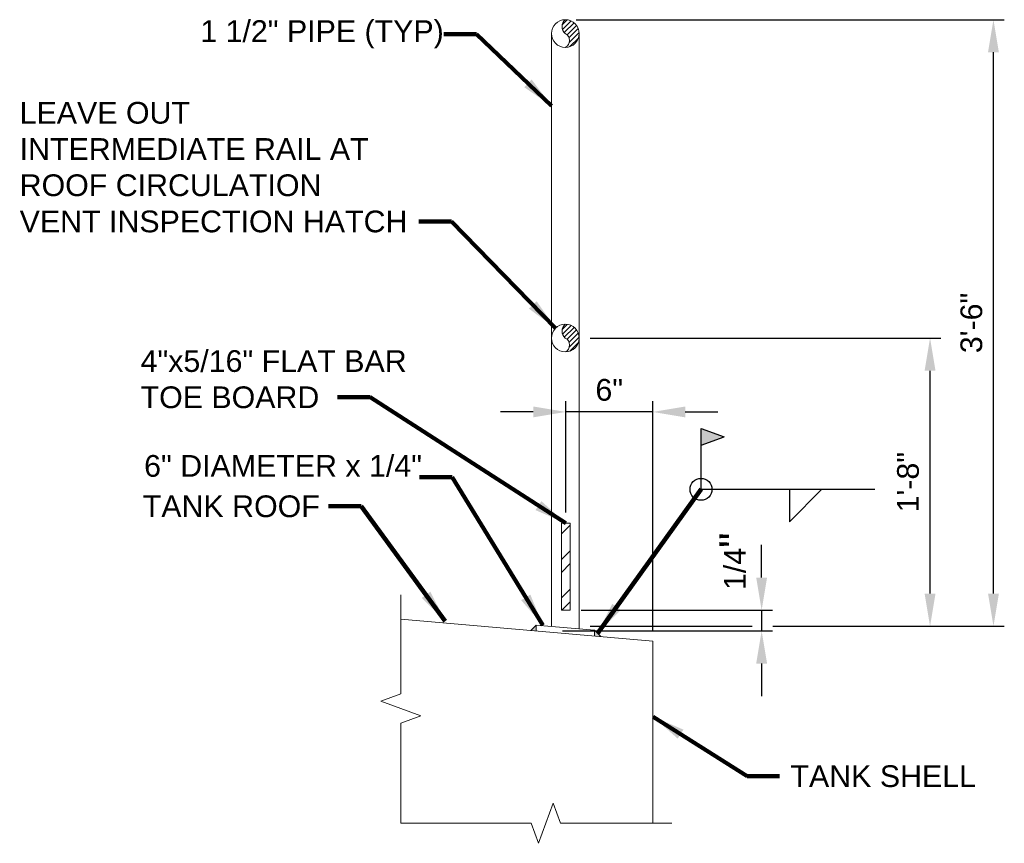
# Model space of a CAD drawing. Header units: inches. Extents: x -243 to 597, y 28 to 176.
# Tile 4 of 4: x 529 to 597, y 67 to 124. Entities that reach past the tile are written whole.
import ezdxf

# ---------------------------------------------------------------- set-up
doc = ezdxf.new("R2010")
doc.units = ezdxf.units.IN
doc.header["$MEASUREMENT"] = 0
doc.layers.get('DefPoints').update_dxf_attribs({"lineweight": 0})
for name, color, linetype, lineweight in [('G-ANNO-DIMS', 2, 'Continuous', 0), ('G-ANNO-MASK', 1, 'Continuous', 0), ('G-ANNO-NOTE', 4, 'Continuous', 30), ('G-ANNO-PATT', 9, 'Continuous', 0), ('M-DETL-XLGT', 1, 'Continuous', 0), ('X-DETL-LGHT', 3, 'Continuous', 0), ('X-DETL-XLGT', 1, 'Continuous', 0)]:
    doc.layers.add(name, color=color, linetype=linetype, lineweight=lineweight)
doc.styles.add("AEC_AC_05ArchDims-CC_1_1'", font='arial.ttf', dxfattribs={"height": 1.5})
doc.styles.add("AEC_AC_44Text-LeftTop_1_1'", font='arial.ttf', dxfattribs={"height": 1.5})
doc.dimstyles.new("AEC_AC_05_Arch-Dims_1_1'", dxfattribs={"dimtxt": 1.5, "dimasz": 2.25, "dimexe": 0.75, "dimexo": 0.75, "dimgap": 0.75, "dimtad": 1, "dimdec": 4, "dimzin": 15, "dimdsep": 46, "dimlunit": 4, "dimtxsty": "AEC_AC_05ArchDims-CC_1_1'", "dimcen": 0.09, "dimclrd": 256, "dimclre": 256, "dimazin": 2, "dimtfac": 0.7, "dimtdec": 4, "dimtix": 1, "dimtmove": 1, "dimatfit": 3, "dimfxl": 1, "dimfrac": 1, "dimtolj": 1, "dimtzin": 15, "dimlwd": 30, "dimlwe": 30, "dimarcsym": 0})
doc.dimstyles.new("AEC_AC_44_Notes_1_1'", dxfattribs={"dimtxt": 1.5, "dimasz": 2.25, "dimexe": 0.75, "dimexo": 0.75, "dimgap": 0.75, "dimtad": 1, "dimjust": 1, "dimdec": 3, "dimzin": 15, "dimdsep": 46, "dimlunit": 5, "dimtxsty": "AEC_AC_44Text-LeftTop_1_1'", "dimcen": 0.09, "dimclrd": 256, "dimclre": 256, "dimazin": 2, "dimtfac": 0.7, "dimtdec": 3, "dimtmove": 1, "dimatfit": 1, "dimfxl": 1, "dimfrac": 1, "dimtolj": 1, "dimtzin": 15, "dimlwd": 30, "dimlwe": 30, "dimarcsym": 0})

# ---------------------------------------------------------------- blocks, each defined once
blk = doc.blocks.new('*U47')
at = {"color": 0}
for p, q in [((4.718, 5.248), (4.901, 5.431)), ((4.729, 5.083), (5.037, 5.391)), ((4.794, 4.971), (5.146, 5.323)), ((4.893, 4.893), (5.232, 5.232)), ((4.965, 4.788), (5.295, 5.118)), ((4.977, 4.624), (5.328, 4.974)), ((4.994, 4.464), (5.302, 4.771))]:
    blk.add_line(p, q, dxfattribs=at)
blk = doc.blocks.new('*D104')
at = {"layer": 'DefPoints', "color": 0, "transparency": 16777216}
for p in [(566.406, 96.594), (566.406, 88.908), (572.404, 80.771)]:
    blk.add_point(p, dxfattribs=at)
at = {"layer": 'G-ANNO-DIMS', "lineweight": 30, "transparency": 16777216}
for p, q in [((566.406, 89.658), (566.406, 97.344)), ((572.404, 81.521), (572.404, 97.344)), ((564.156, 96.594), (561.906, 96.594)), ((572.404, 96.594), (566.406, 96.594)), ((574.654, 96.594), (576.904, 96.594))]:
    blk.add_line(p, q, dxfattribs=at)
at = {"layer": 'G-ANNO-DIMS', "transparency": 16777216}
for points in [[(564.156, 96.969), (564.156, 96.219), (566.406, 96.594)], [(574.654, 96.969), (574.654, 96.219), (572.404, 96.594)]]:
    blk.add_solid(points, dxfattribs=at)
at = {"layer": 'G-ANNO-DIMS', "color": 0, "lineweight": 30, "transparency": 16777216, "insert": (569.405, 98.11), "char_height": 1.5, "attachment_point": 5, "style": "AEC_AC_05ArchDims-CC_1_1'"}
blk.add_mtext('\\A1;6"', dxfattribs=at)
blk = doc.blocks.new('*D107')
at = {"layer": 'DefPoints', "color": 0, "transparency": 16777216}
for p in [(566.711, 82.908), (565.425, 81.475), (579.927, 81.475)]:
    blk.add_point(p, dxfattribs=at)
at = {"layer": 'G-ANNO-DIMS', "lineweight": 30, "transparency": 16777216}
for p, q in [((579.927, 85.158), (579.927, 87.408)), ((567.461, 82.908), (580.677, 82.908)), ((579.927, 82.908), (579.927, 81.475)), ((566.175, 81.475), (580.677, 81.475)), ((579.927, 79.225), (579.927, 76.975))]:
    blk.add_line(p, q, dxfattribs=at)
at = {"layer": 'G-ANNO-DIMS', "transparency": 16777216}
for points in [[(579.552, 85.158), (580.302, 85.158), (579.927, 82.908)], [(579.552, 79.225), (580.302, 79.225), (579.927, 81.475)]]:
    blk.add_solid(points, dxfattribs=at)
at = {"layer": 'G-ANNO-DIMS', "color": 0, "lineweight": 30, "transparency": 16777216, "insert": (578.093, 86.283), "char_height": 1.5, "attachment_point": 5, "rotation": 90, "style": "AEC_AC_05ArchDims-CC_1_1'"}
blk.add_mtext('\\A1;1/4{\\H1.42857x;"}', dxfattribs=at)
blk = doc.blocks.new('*D105')
at = {"layer": 'DefPoints', "color": 0, "transparency": 16777216}
for p in [(567.326, 101.693), (591.556, 101.693), (567.326, 81.8)]:
    blk.add_point(p, dxfattribs=at)
at = {"layer": 'G-ANNO-DIMS', "lineweight": 30, "transparency": 16777216}
for p, q in [((568.076, 101.693), (592.306, 101.693)), ((591.556, 84.05), (591.556, 99.443)), ((568.076, 81.8), (579.268, 81.8)), ((580.699, 81.8), (592.306, 81.8))]:
    blk.add_line(p, q, dxfattribs=at)
at = {"layer": 'G-ANNO-DIMS', "transparency": 16777216}
for points in [[(591.181, 99.443), (591.931, 99.443), (591.556, 101.693)], [(591.181, 84.05), (591.931, 84.05), (591.556, 81.8)]]:
    blk.add_solid(points, dxfattribs=at)
at = {"layer": 'G-ANNO-DIMS', "color": 0, "lineweight": 30, "transparency": 16777216, "insert": (590.041, 91.747), "char_height": 1.5, "attachment_point": 5, "rotation": 90, "style": "AEC_AC_05ArchDims-CC_1_1'"}
blk.add_mtext('\\A1;1\'-8"', dxfattribs=at)
blk = doc.blocks.new('*D106')
at = {"layer": 'DefPoints', "color": 0, "transparency": 16777216}
for p in [(566.371, 123.674), (595.933, 123.674), (573.672, 81.8)]:
    blk.add_point(p, dxfattribs=at)
at = {"layer": 'G-ANNO-DIMS', "lineweight": 30, "transparency": 16777216}
for p, q in [((567.121, 123.674), (596.683, 123.674)), ((595.933, 84.05), (595.933, 121.424)), ((574.422, 81.8), (578.972, 81.8)), ((581.452, 81.8), (596.683, 81.8))]:
    blk.add_line(p, q, dxfattribs=at)
at = {"layer": 'G-ANNO-DIMS', "transparency": 16777216}
for points in [[(595.558, 121.424), (596.308, 121.424), (595.933, 123.674)], [(595.558, 84.05), (596.308, 84.05), (595.933, 81.8)]]:
    blk.add_solid(points, dxfattribs=at)
at = {"layer": 'G-ANNO-DIMS', "color": 0, "lineweight": 30, "transparency": 16777216, "insert": (594.416, 102.737), "char_height": 1.5, "attachment_point": 5, "rotation": 90, "style": "AEC_AC_05ArchDims-CC_1_1'"}
blk.add_mtext('\\A1;3\'-6"', dxfattribs=at)

msp = doc.modelspace()

# ---------------------------------------------------------------- hatches: boundary and pattern name
at = {"layer": 'G-ANNO-NOTE'}
msp.add_hatch(color=256, dxfattribs=at).paths.add_polyline_path([(575.74092, 94.29062), (575.74092, 95.45083), (577.33474, 94.87073)])
at = {"layer": 'G-ANNO-PATT'}
h = msp.add_hatch(dxfattribs=at)
h.set_pattern_fill('ANSI32', color=256, style=0, pattern_type=2)
h.set_pattern_definition([(45, (-820.1855, -3280.6669), (-1.3258252, 1.3258252), []), (45, (-819.3017, -3280.6669), (-1.3258252, 1.3258252), [])])
h.paths.add_polyline_path([(566.71077, 88.90831), (566.10214, 88.90831), (566.10214, 82.90831), (566.71077, 82.90831)])
at = {"layer": 'X-DETL-LGHT'}
h = msp.add_hatch(color=256, dxfattribs=at)
h.paths.add_polyline_path([(568.81356, 81.08547), (568.38211, 81.12321), (568.38211, 81.51691)])
h.paths.add_polyline_path([(564.36007, 81.4751), (563.99805, 81.50677), (564.36007, 81.86879)])

# ---------------------------------------------------------------- linework, layer by layer
at = {"layer": 'DefPoints', "color": 30}
for p in [(566.71077, 82.90831), (592.91993, 81.69285)]:
    msp.add_point(p, dxfattribs=at)
at = {"layer": 'G-ANNO-MASK', "flags": 128}
msp.add_lwpolyline([(555.01674, 83.97068), (555.01674, 77.12105), (553.63544, 76.61829), (556.39805, 75.61278), (555.01674, 75.11003), (555.01674, 68.19317), (564.02115, 68.19317), (564.5239, 66.81187), (565.52941, 69.57448), (566.03217, 68.19317), (573.72812, 68.19317)], dxfattribs=at)
at = {"layer": 'G-ANNO-NOTE'}
for p, q in [((575.74092, 91.25372), (575.74092, 95.45083)), ((575.74092, 95.45083), (577.33474, 94.87073)), ((575.74092, 94.29062), (577.33474, 94.87073)), ((575.74092, 91.25372), (587.74089, 91.25372)), ((581.84466, 89.00372), (584.09466, 91.25372)), ((581.84466, 91.25372), (581.84466, 89.00372))]:
    msp.add_line(p, q, dxfattribs=at)
msp.add_circle((575.74092, 91.25372), 0.7559, dxfattribs=at)
at = {"layer": 'M-DETL-XLGT'}
for centre, radius, start, end in [((566.76703, 123.19665), 0.62039, 129.6582609, 230.3417391), ((566.13347, 122.24141), 0.53346, 296.4507068, 63.5492932), ((566.76703, 102.17047), 0.62039, 129.6582609, 230.3417391), ((566.13347, 101.21524), 0.53346, 296.4507068, 63.5492932)]:
    msp.add_arc(centre, radius, start, end, dxfattribs=at)
at = {"layer": 'X-DETL-LGHT'}
for p, q in [((565.41586, 81.77643), (565.41586, 122.71903)), ((567.32633, 81.60928), (567.32633, 122.71903)), ((564.36007, 81.86879), (563.99805, 81.50677)), ((564.36007, 81.4751), (564.36007, 81.86879)), ((568.38211, 81.51691), (564.36007, 81.86879)), ((568.38211, 81.12321), (568.38211, 81.51691)), ((568.38211, 81.51691), (568.81356, 81.08547))]:
    msp.add_line(p, q, dxfattribs=at)
for centre in [(566.37109, 122.71903), (566.37109, 101.69285)]:
    msp.add_circle(centre, 0.95523, dxfattribs=at)
msp.add_3dface([(566.10214, 82.90831), (566.71077, 82.90831), (566.71077, 88.90831), (566.10214, 88.90831)], dxfattribs=at)
at = {"layer": 'X-DETL-XLGT'}
for p, q in [((572.40415, 80.77133), (555.01674, 82.29253)), ((572.40415, 68.19317), (572.40415, 80.77133))]:
    msp.add_line(p, q, dxfattribs=at)

# ---------------------------------------------------------------- block references
at = {"layer": 'M-DETL-XLGT', "xscale": 1.910468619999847, "yscale": 1.910468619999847, "zscale": 1.910468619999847}
for p in [(557.14443, 113.28902), (557.14443, 92.26284)]:
    msp.add_blockref('*U47', p, dxfattribs=at)

# ---------------------------------------------------------------- texts
at = {"layer": 'G-ANNO-NOTE', "char_height": 1.5, "style": "AEC_AC_44Text-LeftTop_1_1'"}
for s, insert, attachment_point in [('1 {\\A1;1/2}" PIPE (TYP)', (541.16543, 121.68615), 7), ('6" DIAMETER x 1/4" ', (537.28939, 92.09781), 7), ('TANK ROOF', (537.19746, 89.30959), 7), ('TANK SHELL', (581.91857, 71.4358), 4)]:
    msp.add_mtext(s, dxfattribs=dict(at, insert=insert, attachment_point=attachment_point))
at = {"layer": 'G-ANNO-NOTE', "char_height": 1.5, "attachment_point": 7, "style": "AEC_AC_44Text-LeftTop_1_1'"}
for s, insert, width in [('LEAVE OUT INTERMEDIATE RAIL AT ROOF CIRCULATION VENT INSPECTION HATCH', (528.69582, 108.9741), 26.8491715), ('4"x{\\A1;\\H1x;5/16}" FLAT BAR TOE BOARD', (537.04474, 96.83555), 18.505751)]:
    msp.add_mtext(s, dxfattribs=dict(at, insert=insert, width=width))

# ---------------------------------------------------------------- dimensions: what is measured, and where the dimension line sits
at = {"layer": 'G-ANNO-DIMS', "lineweight": 30}
for base, p1, p2, text, picture, middle in [((595.93252, 123.67427), (573.67235, 81.80037), (566.37109, 123.67427), '3\'-6"', '*D106', (594.41615, 102.73732)), ((591.55645, 101.69285), (567.32633, 81.80037), (567.32633, 101.69285), '1\'-8"', '*D105', (590.04059, 91.74661))]:
    dim = msp.add_linear_dim(base=base, p1=p1, p2=p2, angle=90, text=text, dimstyle="AEC_AC_05_Arch-Dims_1_1'", dxfattribs=at)
    dim.commit()
    dim.dimension.update_dxf_attribs({"geometry": picture, "text_midpoint": middle})
dim = msp.add_linear_dim(base=(566.40645, 96.5942), p1=(572.40415, 80.77133), p2=(566.40645, 88.90831), angle=180, dimstyle="AEC_AC_05_Arch-Dims_1_1'", dxfattribs=at)
dim.commit()
dim.dimension.update_dxf_attribs({"geometry": '*D104', "text_midpoint": (569.4053, 98.11006)})
dim = msp.add_linear_dim(base=(579.92741, 81.4751), p1=(566.71077, 82.90831), p2=(565.42497, 81.4751), angle=270, text='1/4{\\H1.42857x;"}', dimstyle="AEC_AC_05_Arch-Dims_1_1'", dxfattribs=at)
dim.commit()
dim.dimension.update_dxf_attribs({"geometry": '*D107', "text_midpoint": (579.92741, 86.28331), "dimtype": 160})

# ---------------------------------------------------------------- leaders
at = {"layer": 'G-ANNO-NOTE', "lineweight": 30, "annotation_type": 0, "has_hookline": 1}
for points, hookline_direction, text_width in [([(565.41586, 117.72714), (560.23361, 122.66939), (557.98361, 122.66939)], 1, 16.51126), ([(565.69564, 102.36831), (558.50489, 109.74982), (556.25489, 109.74982)], 1, 26.59993), ([(566.40645, 88.90831), (552.89006, 97.61127), (550.64006, 97.61127)], 1, 18.32231), ([(564.81707, 81.87014), (558.5503, 92.09781), (556.3003, 92.09781)], 1, 19.01091), ([(558.0808, 82.15139), (552.27978, 90.08531), (550.02978, 90.08531)], 1, 12.07879), ([(572.43097, 75.55459), (578.91857, 71.4358), (581.16857, 71.4358)], 0, 12.68656)]:
    msp.add_leader(points, dimstyle="AEC_AC_44_Notes_1_1'", override={"dimtad": 0, "dimclrd": 0, "dimlwd": 65534}, dxfattribs=dict(at, hookline_direction=hookline_direction, text_width=text_width))
at = {"layer": 'G-ANNO-NOTE'}
msp.add_leader([(568.59783, 81.30119), (575.74092, 91.25372)], dimstyle="AEC_AC_44_Notes_1_1'", override={"dimclrd": 0, "dimlwd": 65534}, dxfattribs=at)

doc.saveas('drawing.dxf')
